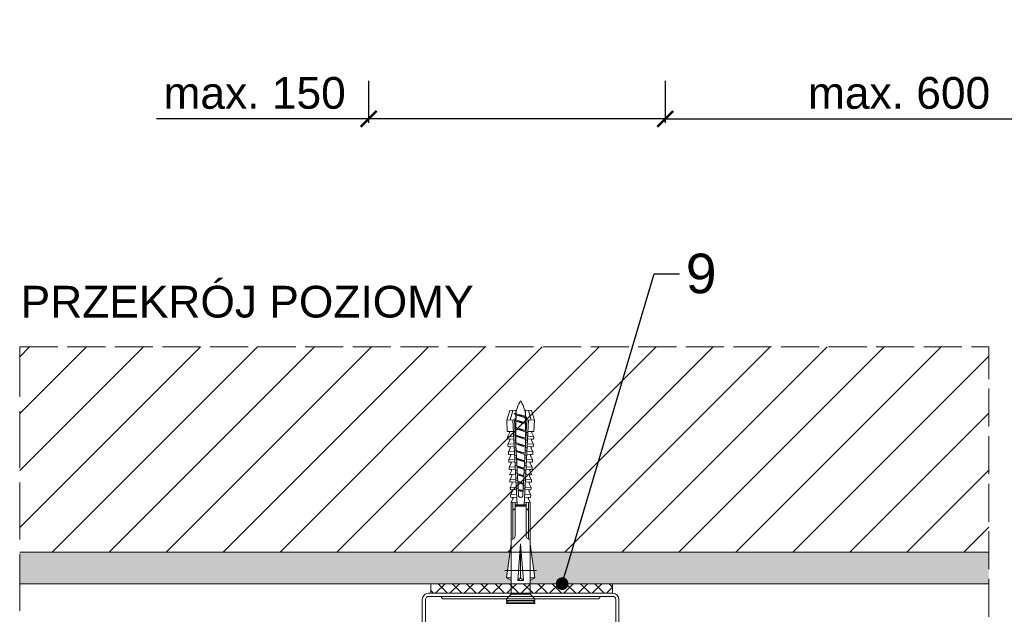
# Model space of a CAD drawing. Header units: millimetres. Extents: x -552 to 2977, y 3222 to 4171.
# Tile 2 of 32: x -552 to -241, y 3372 to 3560. Entities that reach past the tile are written whole.
import ezdxf
from ezdxf import colors
from ezdxf.entities.mleader import LeaderData, LeaderLine
from ezdxf.math import Vec2, Vec3

# ---------------------------------------------------------------- set-up
doc = ezdxf.new("R2010")
doc.units = ezdxf.units.MM
doc.linetypes.add('ACAD_ISO02W100', pattern=[15, 12, -3])
for name, color, linetype, lineweight in [('_RIGIPS AKCESORIA', 7, 'Continuous', 5), ('_RIGIPS G-K', 7, 'Continuous', 15), ('_RIGIPS OPISY', 7, 'Continuous', 13), ('_RIGIPS PROFIL', 7, 'Continuous', 13), ('_RIGIPS PRZERYWANA', 7, 'ACAD_ISO02W100', 5), ('_RIGIPS STROP SCIANA', 7, 'Continuous', 5), ('_RIGIPS WYMIARY', 7, 'Continuous', 13)]:
    doc.layers.add(name, color=color, linetype=linetype, lineweight=lineweight)
doc.styles.get("Standard").update_dxf_attribs({"font": 'arial.ttf'})
doc.dimstyles.new('ISO-25', dxfattribs={"dimtxt": 2.5, "dimasz": 2.5, "dimexe": 1.25, "dimexo": 0.625, "dimtad": 1, "dimtxsty": 'Standard', "dimcen": 2.5, "dimadec": 0, "dimazin": 0, "dimtfac": 1, "dimtmove": 0, "dimatfit": 3, "dimfxl": 1, "dimarcsym": 0})

# ---------------------------------------------------------------- blocks, each defined once
blk = doc.blocks.new('_Dot')
at = {"color": 0, "linetype": 'ByBlock', "lineweight": -2}
blk.add_line((-0.5, 0), (-1, 0), dxfattribs=at)
at = {"color": 0, "linetype": 'ByBlock', "const_width": 0.5}
blk.add_lwpolyline([(-0.25, 0, 1), (0.25, 0, 1)], format="xyb", close=True, dxfattribs=at)
blk = doc.blocks.new('ES 60  dl 75')
at = {"layer": '_RIGIPS AKCESORIA'}
for p, q in [((-62, 73), (-62, 0)), ((-62, 73), (-61, 73)), ((-61, 73), (-61, 0)), ((-1, 73), (-1, 0)), ((-1, 73), (0, 73)), ((0, 73), (0, 0)), ((-60, -1), (-2, -1)), ((-60, -2), (-2, -2)), ((-55.2, -0.2), (-6.8, -0.2))]:
    blk.add_line(p, q, dxfattribs=at)
for centre, radius, start, end in [((-60, 0), 2, 180, 270), ((-60, 0), 1, 180, 270), ((-2, 0), 1, 270, 0), ((-2, 0), 2, 270, 0), ((-55.2, -1), 0.8, 90, 180), ((-6.8, -1), 0.8, 0, 90)]:
    blk.add_arc(centre, radius, start, end, dxfattribs=at)
blk = doc.blocks.new('kolek rozprezny komplet 60')
for p, q in [((390.66, 217.01), (390.76, 218.91)), ((393.75, 218.75), (390.71, 217.96)), ((393.81, 219.85), (390.76, 218.91)), ((392.67, 216.95), (393.04, 217.45)), ((393.07, 216.95), (393.04, 217.45)), ((393.68, 217.35), (393.81, 219.85)), ((417.38, 216.11), (393.68, 217.35)), ((420.47, 216.55), (393.71, 217.95)), ((397.41, 219.66), (393.81, 219.85)), ((394.67, 216.95), (394.92, 217.29)), ((395.07, 216.95), (395.05, 217.28)), ((397.31, 217.76), (397.41, 219.66)), ((397.67, 217.14), (397.71, 217.74)), ((399, 219.58), (397.82, 218.98)), ((398.47, 217.1), (398.5, 217.7)), ((398.9, 217.68), (399, 219.58)), ((399.8, 219.54), (399, 219.58)), ((399.7, 217.64), (399.8, 219.54)), ((400.07, 217.02), (400.1, 217.62)), ((401.4, 219.45), (400.22, 218.85)), ((400.87, 216.98), (400.9, 217.58)), ((401.3, 217.56), (401.4, 219.45)), ((402.2, 219.41), (401.4, 219.45)), ((402.1, 217.51), (402.2, 219.41)), ((402.47, 216.89), (402.5, 217.49)), ((403.8, 219.33), (402.61, 218.72)), ((403.27, 216.85), (403.3, 217.45)), ((403.7, 217.43), (403.8, 219.33)), ((404.6, 219.29), (403.8, 219.33)), ((404.5, 217.39), (404.6, 219.29)), ((404.86, 216.77), (404.9, 217.37)), ((406.19, 219.2), (405.01, 218.6)), ((405.66, 216.73), (405.69, 217.32)), ((406.09, 217.3), (406.19, 219.2)), ((406.99, 219.16), (406.19, 219.2)), ((406.89, 217.26), (406.99, 219.16)), ((408.59, 219.08), (407.41, 218.47)), ((408.49, 217.18), (408.59, 219.08)), ((409.39, 219.03), (408.59, 219.08)), ((409.29, 217.14), (409.39, 219.03)), ((410.99, 218.95), (409.8, 218.35)), ((410.89, 217.05), (410.99, 218.95)), ((412.59, 218.87), (411.4, 218.26)), ((412.49, 216.97), (412.59, 218.87)), ((413.38, 218.82), (412.59, 218.87)), ((413.28, 216.93), (413.38, 218.82)), ((414.98, 218.74), (413.8, 218.14)), ((414.88, 216.84), (414.98, 218.74)), ((415.78, 218.7), (414.98, 218.74)), ((415.68, 216.8), (415.78, 218.7)), ((417.38, 218.62), (416.2, 218.01)), ((417.28, 216.72), (417.38, 218.62)), ((418.18, 218.57), (417.38, 218.62)), ((418.08, 216.68), (418.18, 218.57)), ((419.78, 218.49), (418.59, 217.89)), ((419.68, 216.59), (419.78, 218.49)), ((431.37, 217.95), (419.75, 217.95)), ((448.67, 218.45), (419.77, 218.45)), ((443.47, 219.95), (432.8, 218.45)), ((443.47, 218.45), (443.47, 219.95)), ((443.47, 219.95), (444.34, 218.45)), ((450.17, 219.95), (448.67, 218.45)), ((448.67, 218.45), (448.67, 212.45)), ((450.17, 219.95), (450.17, 210.95)), ((450.67, 219.95), (450.17, 219.95)), ((450.67, 219.95), (450.67, 210.95)), ((450.67, 219.35), (451.17, 219.95)), ((451.17, 219.95), (451.67, 219.95)), ((451.17, 219.95), (451.17, 210.95)), ((451.67, 219.95), (451.67, 210.95)), ((393.15, 216.88), (390.66, 217.01)), ((391.67, 216.95), (392.67, 216.95)), ((392.67, 216.95), (391.67, 213.95)), ((392.67, 216.95), (392.07, 213.95)), ((393.07, 216.95), (392.07, 213.95)), ((393.07, 216.95), (394.67, 216.95)), ((394.67, 216.95), (393.67, 213.95)), ((417.38, 214.79), (393.68, 213.55)), ((420.47, 214.35), (393.71, 212.95)), ((394.67, 216.95), (394.07, 213.95)), ((395.07, 216.95), (394.07, 213.95)), ((395.07, 216.95), (397.07, 216.95)), ((397.07, 216.95), (396.07, 213.95)), ((397.07, 216.95), (396.47, 213.95)), ((397.47, 216.95), (396.47, 213.95)), ((397.07, 216.95), (397.23, 217.17)), ((397.47, 216.95), (397.46, 217.16)), ((397.47, 216.95), (399.47, 216.95)), ((399.47, 216.95), (398.47, 213.95)), ((399.47, 216.95), (398.87, 213.95)), ((399.87, 216.95), (398.87, 213.95)), ((399.47, 216.95), (399.55, 217.05)), ((399.87, 216.95), (399.87, 217.03)), ((399.87, 216.95), (401.38, 216.95)), ((401.87, 216.92), (400.87, 213.95)), ((401.87, 216.92), (401.27, 213.95)), ((402.26, 216.9), (401.27, 213.95)), ((404.22, 216.8), (403.31, 214.05)), ((404.24, 216.8), (403.7, 214.07)), ((404.62, 216.78), (403.72, 214.07)), ((405.66, 214.17), (405.69, 213.58)), ((406.58, 216.68), (405.75, 214.18)), ((406.62, 216.68), (406.12, 214.2)), ((406.98, 216.66), (406.16, 214.2)), ((407.26, 216.64), (407.29, 217.24)), ((407.26, 214.26), (407.29, 213.66)), ((408.06, 216.6), (408.09, 217.2)), ((408.06, 214.3), (408.09, 213.7)), ((408.94, 216.55), (408.19, 214.31)), ((408.99, 216.55), (408.55, 214.33)), ((409.34, 216.53), (408.6, 214.33)), ((409.66, 216.52), (409.69, 217.12)), ((409.66, 214.38), (409.69, 213.79)), ((410.46, 216.47), (410.49, 217.07)), ((410.46, 214.43), (410.49, 213.83)), ((411.3, 216.43), (410.64, 214.44)), ((411.37, 216.43), (410.98, 214.45)), ((411.69, 216.41), (411.04, 214.46)), ((412.05, 216.39), (412.09, 216.99)), ((412.05, 214.51), (412.09, 213.91)), ((412.85, 216.35), (412.89, 216.95)), ((412.85, 214.55), (412.89, 213.95)), ((413.66, 216.31), (413.08, 214.56)), ((413.75, 216.3), (413.4, 214.58)), ((414.05, 216.29), (413.49, 214.58)), ((414.45, 216.27), (414.48, 216.86)), ((414.45, 214.64), (414.48, 214.04)), ((415.25, 216.22), (415.28, 216.82)), ((415.25, 214.68), (415.28, 214.08)), ((416.02, 216.18), (415.52, 214.69)), ((416.12, 216.18), (415.83, 214.71)), ((416.41, 216.16), (415.93, 214.71)), ((417.28, 214.18), (417.38, 212.29)), ((418.22, 215.58), (418.01, 214.95)), ((418.08, 214.22), (418.18, 212.33)), ((419.68, 214.31), (419.78, 212.41)), ((430.17, 217.15), (419.71, 217.15)), ((420.47, 217.15), (420.47, 213.75)), ((420.67, 217.15), (420.67, 213.75)), ((420.87, 217.15), (420.87, 213.75)), ((444.34, 216.37), (432.8, 215.45)), ((432.8, 215.45), (443.47, 215.45)), ((444.34, 214.53), (432.8, 215.45)), ((444.34, 216.37), (443.47, 215.45)), ((444.34, 214.53), (443.47, 215.45)), ((444.34, 214.53), (444.34, 216.37)), ((448.67, 216.95), (448.67, 213.95)), ((393.15, 214.02), (390.66, 213.89)), ((390.66, 213.89), (390.76, 211.99)), ((393.75, 212.15), (390.71, 212.94)), ((393.81, 211.05), (390.76, 211.99)), ((391.67, 213.95), (391.71, 213.45)), ((391.71, 213.45), (392.07, 213.95)), ((392.07, 213.95), (393.67, 213.95)), ((393.67, 213.95), (393.7, 213.55)), ((393.68, 213.55), (393.81, 211.05)), ((393.78, 213.55), (394.07, 213.95)), ((397.41, 211.24), (393.81, 211.05)), ((394.07, 213.95), (396.07, 213.95)), ((396.07, 213.95), (396.09, 213.67)), ((396.28, 213.68), (396.47, 213.95)), ((396.47, 213.95), (398.47, 213.95)), ((397.31, 213.14), (397.41, 211.24)), ((397.67, 213.76), (397.71, 213.16)), ((399, 211.32), (397.82, 211.93)), ((398.47, 213.95), (398.48, 213.8)), ((398.47, 213.8), (398.5, 213.2)), ((398.77, 213.81), (398.87, 213.95)), ((398.87, 213.95), (400.87, 213.95)), ((398.9, 213.22), (399, 211.32)), ((399.8, 211.36), (399, 211.32)), ((399.7, 213.26), (399.8, 211.36)), ((400.07, 213.88), (400.1, 213.28)), ((401.4, 211.45), (400.22, 212.05)), ((400.87, 213.95), (400.88, 213.92)), ((400.87, 213.92), (400.9, 213.32)), ((401.27, 213.95), (401.38, 213.95)), ((401.27, 213.94), (401.27, 213.95)), ((401.3, 213.35), (401.4, 211.45)), ((402.2, 211.49), (401.4, 211.45)), ((402.1, 213.39), (402.2, 211.49)), ((402.47, 214.01), (402.5, 213.41)), ((403.8, 211.57), (402.61, 212.18)), ((403.27, 214.05), (403.3, 213.45)), ((403.7, 213.47), (403.8, 211.57)), ((404.6, 211.62), (403.8, 211.57)), ((404.5, 213.51), (404.6, 211.62)), ((404.86, 214.13), (404.9, 213.53)), ((406.19, 211.7), (405.01, 212.3)), ((406.09, 213.6), (406.19, 211.7)), ((406.99, 211.74), (406.19, 211.7)), ((406.89, 213.64), (406.99, 211.74)), ((408.59, 211.82), (407.41, 212.43)), ((408.49, 213.72), (408.59, 211.82)), ((409.39, 211.87), (408.59, 211.82)), ((409.29, 213.76), (409.39, 211.87)), ((410.99, 211.95), (409.8, 212.55)), ((410.89, 213.85), (410.99, 211.95)), ((412.59, 212.03), (411.4, 212.64)), ((412.49, 213.93), (412.59, 212.03)), ((413.38, 212.08), (412.59, 212.03)), ((413.28, 213.97), (413.38, 212.08)), ((414.98, 212.16), (413.8, 212.76)), ((414.88, 214.06), (414.98, 212.16)), ((415.78, 212.2), (414.98, 212.16)), ((415.68, 214.1), (415.78, 212.2)), ((417.38, 212.29), (416.2, 212.89)), ((418.18, 212.33), (417.38, 212.29)), ((419.78, 212.41), (418.59, 213.01)), ((430.17, 213.75), (419.71, 213.75)), ((431.37, 212.95), (419.75, 212.95)), ((448.67, 212.45), (419.77, 212.45)), ((443.47, 210.95), (432.8, 212.45)), ((443.47, 212.45), (443.47, 210.95)), ((443.47, 210.95), (444.34, 212.45)), ((450.17, 210.95), (448.67, 212.45)), ((450.67, 211.55), (451.17, 210.95)), ((450.67, 210.95), (450.17, 210.95)), ((451.17, 210.95), (451.67, 210.95))]:
    blk.add_line(p, q)
for centre, radius, start, end in [((393.65, 216.85), 0.5, 87, 177), ((397.68, 219.24), 0.3, 177, 297), ((400.08, 219.12), 0.3, 177, 297), ((402.48, 218.99), 0.3, 177, 297), ((404.87, 218.87), 0.3, 177, 297), ((407.27, 218.74), 0.3, 177, 297), ((409.67, 218.61), 0.3, 177, 297), ((411.27, 218.53), 0.3, 177, 297), ((413.66, 218.41), 0.3, 177, 297), ((416.06, 218.28), 0.3, 177, 297), ((418.46, 218.15), 0.3, 177, 297), ((422.67, 216.95), 1, 90, 168.463), ((430.17, 218.45), 1.3, 270, 0), ((393.41, 206.24), 10.85, 99.2038, 121.9083), ((393.41, 224.66), 10.85, 238.0917, 260.7962), ((417.55, 215.45), 0.682, 255.8604, 104.1386), ((393.65, 214.05), 0.5, 183, 273), ((397.68, 211.66), 0.3, 63, 183), ((400.08, 211.78), 0.3, 63, 183), ((402.48, 211.91), 0.3, 63, 183), ((404.87, 212.03), 0.3, 63, 183), ((407.27, 212.16), 0.3, 63, 183), ((409.67, 212.29), 0.3, 63, 183), ((411.27, 212.37), 0.3, 63, 183), ((413.66, 212.5), 0.3, 63, 183), ((416.06, 212.62), 0.3, 63, 183), ((418.46, 212.75), 0.3, 63, 183), ((422.67, 213.95), 1, 191.537, 270), ((430.17, 212.45), 1.3, 0, 90)]:
    blk.add_arc(centre, radius, start, end)
blk = doc.blocks.new('_ArchTick')
at = {"color": 0, "linetype": 'ByBlock', "const_width": 0.15}
blk.add_lwpolyline([(-0.5, -0.5), (0.5, 0.5)], dxfattribs=at)
blk = doc.blocks.new('*D25')
at = {"layer": '_RIGIPS WYMIARY', "color": 0, "lineweight": -2, "transparency": 16777216}
for p, q in [((-348.05, 3540.67), (-348.05, 3527.42)), ((-148.57, 3540.67), (-148.57, 3527.42)), ((-348.05, 3528.67), (-148.57, 3528.67))]:
    blk.add_line(p, q, dxfattribs=at)
at = {"layer": 'Defpoints', "color": 0, "transparency": 16777216}
for p in [(-348.05, 3569.22), (-148.57, 3569.22), (-148.57, 3528.67)]:
    blk.add_point(p, dxfattribs=at)
at = {"layer": '_RIGIPS WYMIARY', "color": 0, "lineweight": -2, "transparency": 16777216, "xscale": 5, "yscale": 5, "zscale": 5, "rotation": 180}
blk.add_blockref('_ArchTick', (-348.05, 3528.67), dxfattribs=at)
at = {"layer": '_RIGIPS WYMIARY', "color": 0, "lineweight": -2, "transparency": 16777216, "xscale": 5, "yscale": 5, "zscale": 5}
blk.add_blockref('_ArchTick', (-148.57, 3528.67), dxfattribs=at)
at = {"layer": '_RIGIPS WYMIARY', "color": 0, "transparency": 16777216, "insert": (-274.33, 3536.78), "char_height": 10, "attachment_point": 5}
blk.add_mtext('max. 600', dxfattribs=at)
blk = doc.blocks.new('*D26')
at = {"layer": '_RIGIPS WYMIARY', "color": 0, "lineweight": -2, "transparency": 16777216}
for p, q in [((-441.55, 3540.67), (-441.55, 3527.42)), ((-348.05, 3540.67), (-348.05, 3527.42)), ((-441.55, 3528.67), (-508.43, 3528.67)), ((-348.05, 3528.67), (-441.55, 3528.67))]:
    blk.add_line(p, q, dxfattribs=at)
at = {"layer": 'Defpoints', "color": 0, "transparency": 16777216}
for p in [(-441.55, 3569.22), (-348.05, 3569.22), (-348.05, 3528.67)]:
    blk.add_point(p, dxfattribs=at)
at = {"layer": '_RIGIPS WYMIARY', "color": 0, "lineweight": -2, "transparency": 16777216, "xscale": 5, "yscale": 5, "zscale": 5, "rotation": 180}
blk.add_blockref('_ArchTick', (-441.55, 3528.67), dxfattribs=at)
at = {"layer": '_RIGIPS WYMIARY', "color": 0, "lineweight": -2, "transparency": 16777216, "xscale": 5, "yscale": 5, "zscale": 5}
blk.add_blockref('_ArchTick', (-348.05, 3528.67), dxfattribs=at)
at = {"layer": '_RIGIPS WYMIARY', "color": 0, "transparency": 16777216, "insert": (-477.49, 3536.78), "char_height": 10, "attachment_point": 5}
blk.add_mtext('max. 150', dxfattribs=at)

msp = doc.modelspace()

# ---------------------------------------------------------------- hatches: boundary and pattern name
at = {"layer": '_RIGIPS AKCESORIA'}
h = msp.add_hatch(dxfattribs=at)
h.set_pattern_fill('ANSI37', color=256)
h.set_pattern_definition([(45, (-2571.5632, 742.9655), (-2.245064, 2.245064), []), (135, (-2571.5632, 742.9655), (-2.245064, -2.245064), [])])
h.paths.add_polyline_path([(-421.971, 3382.02), (-364.634, 3382.02), (-364.634, 3379.02), (-421.971, 3379.02)])
at = {"layer": '_RIGIPS PROFIL'}
h = msp.add_hatch(dxfattribs=at)
h.set_pattern_fill('ANSI31', color=256, scale=4)
h.paths.add_polyline_path([(-246.084, 3456.738), (-551.554, 3456.738), (-551.554, 3392.02), (-246.084, 3392.02)])
at = {"layer": '_RIGIPS STROP SCIANA'}
h = msp.add_hatch(dxfattribs=at)
h.set_pattern_fill('AR-CONC', color=256, scale=0.05)
h.paths.add_polyline_path([(-396.995, 3392.02), (-551.554, 3392.02), (-551.554, 3382.02), (-396.634, 3382.02), (-396.634, 3383.054), (-398.134, 3383.92)])
h.paths.add_polyline_path([(-390.272, 3392.02), (-389.134, 3383.92), (-390.634, 3383.054), (-390.634, 3382.02), (-381.551, 3382.02, -0.5013328), (-380.266, 3382.979, -0.3321496), (-379.551, 3382.02), (-364.634, 3382.02), (-246.084, 3382.02), (-246.084, 3392.02)])

# ---------------------------------------------------------------- linework, layer by layer
at = {"layer": '_RIGIPS AKCESORIA'}
msp.add_line((-388.634, 3386.22), (-398.634, 3386.22), dxfattribs=at)
msp.add_lwpolyline([(-421.971, 3382.02), (-364.634, 3382.02), (-364.634, 3379.02), (-421.971, 3379.02)], close=True, dxfattribs=at)
at = {"layer": '_RIGIPS G-K'}
for p, q in [((-551.554, 3392.02), (-246.084, 3392.02)), ((-551.554, 3382.02), (-246.084, 3382.02))]:
    msp.add_line(p, q, dxfattribs=at)
at = {"layer": '_RIGIPS PRZERYWANA'}
for p in [(-551.554, 3456.738), (-246.084, 3266.561)]:
    msp.add_line(p, (-246.084, 3456.738), dxfattribs=at)
at = {"layer": '_RIGIPS PRZERYWANA', "ltscale": 1.5}
msp.add_line((-551.554, 3260.986), (-551.554, 3456.738), dxfattribs=at)

# ---------------------------------------------------------------- block references
at = {"layer": '_RIGIPS AKCESORIA'}
for name, p, rotation in [('kolek rozprezny komplet 60', (-609.084, 3827.395), 270), ('ES 60  dl 75', (-424.634, 3377.02), 180)]:
    msp.add_blockref(name, p, dxfattribs=dict(at, rotation=rotation))

# ---------------------------------------------------------------- texts
at = {"layer": '_RIGIPS AKCESORIA', "insert": (-551.247, 3475.993), "char_height": 10, "attachment_point": 1}
msp.add_mtext_dynamic_manual_height_columns('PRZEKRÓJ POZIOMY', width=193.12015, gutter_width=12.5, heights=[0], dxfattribs=at)

# ---------------------------------------------------------------- dimensions: what is measured, and where the dimension line sits
at = {"layer": '_RIGIPS WYMIARY'}
for base, p1, p2, text, picture, middle in [((-348.054, 3528.671), (-441.554, 3569.222), (-348.054, 3569.222), 'max. 150', '*D26', (-477.49, 3528.671)), ((-148.572, 3528.671), (-348.054, 3569.222), (-148.572, 3569.222), 'max. 600', '*D25', (-274.325, 3528.671))]:
    dim = msp.add_linear_dim(base=base, p1=p1, p2=p2, text=text, dimstyle='ISO-25', override={"dimtxt": 10, "dimasz": 5, "dimgap": 3, "dimblk1": 'ArchTick', "dimblk2": 'ArchTick', "dimsah": 1, "dimfxl": 12, "dimfxlon": 1}, dxfattribs=at)
    dim.commit()
    dim.dimension.update_dxf_attribs({"geometry": picture, "text_midpoint": middle, "dimtype": 160})

# ---------------------------------------------------------------- leaders
at = {"layer": '_RIGIPS OPISY'}
ml = msp.add_multileader_mtext('Standard', dxfattribs=at)
ml.set_content('9', color=256)
ml.set_leader_properties()
ml.set_arrow_properties(name='DOT')
ml.build(insert=Vec2(0, 0))
ctx = ml.context
ctx.base_point, ctx.char_height, ctx.plane_origin = Vec3(-343.582, 3479.789), 12.5, Vec3(-80.119, 3395.16)
notes = []
notes.append((ctx, [(1, (1, 1, 0), (-351.582, 3479.789), (1, 0), 8, [(0, [(-380.551, 3382.02)], 0, [])])]))
ctx.mtext.insert, ctx.mtext.rotation, ctx.mtext.flow_direction = Vec3(-341.582, 3486.145), 6.2831853, 5
for ctx, leaders in notes:
    for number, flags, end, landing, length, lines in leaders:
        leader = LeaderData()
        leader.index, (leader.has_last_leader_line, leader.has_dogleg_vector, leader.attachment_direction) = number, flags
        leader.last_leader_point, leader.dogleg_vector, leader.dogleg_length = Vec3(end), Vec3(landing), length
        for number, points, colour, breaks in lines:
            line = LeaderLine()
            line.index, line.vertices, line.color, line.breaks = number, Vec3.list(points), colors.encode_raw_color(colour), breaks
            leader.lines.append(line)
        ctx.leaders.append(leader)

doc.saveas('drawing.dxf')
